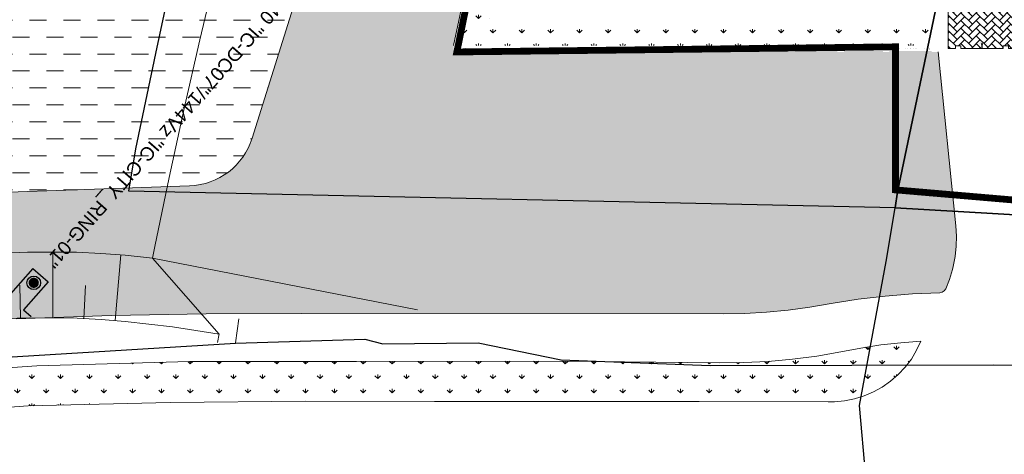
# Model space of a CAD drawing. Header units: millimetres. Extents: x 747415 to 1601423, y -236173 to 551995.
# Tile 4 of 256: x 880520 to 952980, y -25747 to 6281. Entities that reach past the tile are written whole.
import ezdxf
from ezdxf.enums import TextEntityAlignment as Align

# ---------------------------------------------------------------- set-up
doc = ezdxf.new("R2010")
doc.units = ezdxf.units.MM
doc.header["$LTSCALE"] = 100
doc.header["$MEASUREMENT"] = 0
doc.linetypes.add('BORDER', pattern=[44.45, 12.7, -6.35, 12.7, -6.35, 0, -6.35])
doc.linetypes.add('BORDERX2', pattern=[88.9, 25.4, -12.7, 25.4, -12.7, 0, -12.7])
for name, color, linetype, lineweight in [('00--F-IL-PERCEELDEF', 30, 'BORDER', 0), ('T--A9032_HEKWERKEN', 8, 'CONTINUOUS', 0), ('T--A9041_VERHARDING_Wegen', 21, 'CONTINUOUS', 0), ('T--A9042_BEPLANTING', 90, 'CONTINUOUS', 0), ('T--L9000_TERREIN_Wegen_extern', 7, 'CONTINUOUS', 0), ('T--L9032_HEKWERKEN', 7, 'CONTINUOUS', 0), ('T--L9041_VERHARDING_Trottoir', 8, 'CONTINUOUS', 0), ('T--L9042_BEPLANTING', 90, 'CONTINUOUS', 0), ('T--L9043_WATERPARTIJ_Vijver', 130, 'CONTINUOUS', 0)]:
    doc.layers.add(name, color=color, linetype=linetype, lineweight=lineweight)
doc.layers.add('T--L9000_PERCELEN', color=4, linetype='BORDERX2')
doc.layers.add('T--L9064_Glasvezel', color=54, linetype='CONTINUOUS')
doc.styles.add('vddonk Arial', font='arial.ttf')

# ---------------------------------------------------------------- blocks, each defined once
blk = doc.blocks.new('FMEBLOCK6')
at = {"layer": 'T--L9000_PERCELEN', "flags": 128}
blk.add_lwpolyline([(-222.195065, 94.921288), (-251.620115, 100.616588), (-297.543065, 109.524512), (-337.647015, 117.167537), (-330.464115, 154.579588), (-318.094025, 152.154437), (-273.823165, 143.747337), (-224.196065, 134.337287), (-208.583205, 131.452587), (-197.439015, 136.971413), (-186.556105, 142.270537), (-136.598035, 132.414587), (-119.415195, 113.922413), (-36.125985, 98.003588), (6.067975, 90.023538), (53.291805, 80.914438), (90.404835, 73.913287), (122.112865, 67.765588), (143.704805, 62.535362), (157.446845, 57.366563), (171.935005, 49.926337), (182.331925, 44.522562), (208.965925, 23.814537), (210.678965, 5.367537), (247.852945, -33.029587), (282.048885, -68.514712), (337.647015, -125.749487), (325.535905, -138.670512), (317.706935, -146.918688), (308.433795, -152.464488), (305.025885, -154.579588), (288.721875, -133.669412), (269.087925, -109.047413), (260.568955, -98.204437), (159.362975, 17.296337), (157.498825, 19.424438), (149.484015, 23.044288), (139.909805, 26.793487), (135.052895, 26.028438), (133.477855, 26.594587), (99.043865, 33.291537), (-0.134205, 52.487337), (-43.354195, 60.693588), (-58.920135, 63.604288), (-60.972195, 63.930587), (-126.040115, 76.402462), (-180.772065, 86.816438), (-219.337085, 94.368462)], close=True, dxfattribs=at)
blk = doc.blocks.new('FMEBLOCK10')
at = {"layer": 'T--L9000_PERCELEN', "flags": 128}
blk.add_lwpolyline([(-144.82893, 14.817888), (-145.02397, 15.050913), (-145.20705, 15.294013), (-145.37702, 15.545888), (-145.53411, 15.805888), (-145.67694, 16.074013), (-145.80712, 16.348963), (-145.92304, 16.630088), (-146.02401, 16.917063), (-146.11095, 17.207938), (-146.18294, 17.503038), (-146.23906, 17.802038), (-146.28092, 18.102988), (-146.30714, 18.405888), (-146.31795, 18.710088), (-146.31404, 19.012988), (-146.29403, 19.316863), (-146.25907, 19.619113), (-146.20801, 19.918113), (-146.142, 20.214838), (-146.06196, 20.507988), (-145.96605, 20.796913), (-145.85703, 21.079988), (-145.73306, 21.357863), (-145.59506, 21.628913), (-145.44303, 21.891838), (-145.27904, 22.147938), (-145.10102, 22.394938), (-144.91196, 22.631863), (-144.71002, 22.860013), (-144.49704, 23.077113), (-144.27394, 23.283813), (-138.30613, 28.697013), (-116.62012, 47.487863), (-60.22895, 97.082863), (-54.67905, 96.186838), (-37.62294, 111.871013), (-29.08511, 118.037888), (-23.65504, 118.892963), (-18.79813, 119.658013), (-9.22392, 115.908813), (-1.20911, 112.288963), (0.65504, 110.160863), (101.86102, -5.339912), (110.37999, -16.182887), (130.01394, -40.804887), (146.31795, -61.715062), (145.31699, -62.344912), (128.53504, -71.838162), (109.77095, -81.221887), (96.853, -87.145012), (86.75508, -91.497087), (65.77494, -99.458937), (35.85286, -109.074062), (-3.25703, -117.914062), (-11.3781, -119.658012), (-17.09406, -117.515937), (-48.71308, -83.590162), (-53.87704, -83.911912), (-58.06511, -84.172887)], close=True, dxfattribs=at)
blk = doc.blocks.new('FMEBLOCK18')
at = {"layer": 'T--L9000_PERCELEN', "flags": 128}
blk.add_lwpolyline([(-100.08243, -15.21845), (-93.90854, -13.84045), (-85.78747, -12.0965), (-46.67758, -3.2565), (-16.7555, 6.358625), (4.22464, 14.320475), (14.32256, 18.67255), (27.24051, 24.595675), (46.0046, 33.9794), (62.78655, 43.47265), (63.78751, 44.1025), (100.08243, 0.943475), (97.4165, -0.71435), (90.7465, -4.485325), (80.48252, -10.258625), (68.79346, -16.567525), (51.09956, -25.844325), (33.78355, -33.17535), (7.36851, -44.1025), (3.81846, -39.8905), (-2.38257, -35.729525), (-46.57247, -27.563575), (-72.77453, -22.870575), (-93.75536, -18.9345), (-99.32458, -16.181425)], close=True, dxfattribs=at)
blk = doc.blocks.new('Vijver')
at = {"layer": 'T--L9043_WATERPARTIJ_Vijver'}
blk.add_line((-3779, -46959), (-8830, -41510), dxfattribs=at)
at = {"layer": 'T--L9043_WATERPARTIJ_Vijver', "flags": 128}
for points in [[(-8830, -41510), (-8684, -40640), (-7774, -35525), (-6813, -30419), (-5802, -25323), (-4741, -20236), (-3631, -15160), (-2470, -10095), (-1260, -5042), (0, 0), (660, 2535)], [(-35649, -43047), (-34633, -42898), (-31855, -42537), (-29094, -42221), (-25378, -41857), (-21696, -41561), (-18050, -41323), (-14437, -41232), (-12645, -41268), (-10860, -41350), (-8830, -41510)], [(-16177, -41253), (-16059, -46091)], [(-11179, -41331), (-11448, -46179)], [(-8830, -41510), (10772, -44773)], [(-18546, -43764), (-18417, -46175)], [(-13720, -43664), (-13764, -46088)], [(-38010, -48237), (-37062, -48086), (-36777, -48041), (-33984, -47633), (-31283, -47286), (-28594, -46983), (-24969, -46638), (-21369, -46362), (-17795, -46147), (-14246, -46080), (-12483, -46128), (-10724, -46224), (-7234, -46532), (-3779, -46959)]]:
    blk.add_lwpolyline(points, dxfattribs=at)
blk = doc.blocks.new('9032_hekwerk_L3110')
at = {"layer": 'T--A9032_HEKWERKEN', "linetype": 'Continuous'}
h = blk.add_hatch(color=256, dxfattribs=at)
h.dxf.hatch_style = 1
h.paths.add_polyline_path([(0, 2973), (-18, 2955), (0, 2937), (18, 2955)])
h = blk.add_hatch(color=256, dxfattribs=at)
h.dxf.hatch_style = 1
h.paths.add_polyline_path([(0, 2773), (-18, 2755), (0, 2737), (18, 2755)])
h = blk.add_hatch(color=256, dxfattribs=at)
h.dxf.hatch_style = 1
h.paths.add_polyline_path([(0, 2573), (-18, 2555), (0, 2537), (18, 2555)])
h = blk.add_hatch(color=256, dxfattribs=at)
h.dxf.hatch_style = 1
h.paths.add_polyline_path([(0, 2373), (-18, 2355), (0, 2337), (18, 2355)])
h = blk.add_hatch(color=256, dxfattribs=at)
h.dxf.hatch_style = 1
h.paths.add_polyline_path([(0, 2173), (-18, 2155), (0, 2137), (18, 2155)])
h = blk.add_hatch(color=256, dxfattribs=at)
h.dxf.hatch_style = 1
h.paths.add_polyline_path([(0, 1973), (-18, 1955), (0, 1937), (18, 1955)])
h = blk.add_hatch(color=256, dxfattribs=at)
h.dxf.hatch_style = 1
h.paths.add_polyline_path([(0, 1773), (-18, 1755), (0, 1737), (18, 1755)])
h = blk.add_hatch(color=256, dxfattribs=at)
h.dxf.hatch_style = 1
h.paths.add_polyline_path([(0, 1573), (-18, 1555), (0, 1537), (18, 1555)])
h = blk.add_hatch(color=256, dxfattribs=at)
h.dxf.hatch_style = 1
h.paths.add_polyline_path([(0, 1373), (-18, 1355), (0, 1337), (18, 1355)])
h = blk.add_hatch(color=256, dxfattribs=at)
h.dxf.hatch_style = 1
h.paths.add_polyline_path([(0, 1173), (-18, 1155), (0, 1137), (18, 1155)])
h = blk.add_hatch(color=256, dxfattribs=at)
h.dxf.hatch_style = 1
h.paths.add_polyline_path([(0, 973), (-18, 955), (0, 937), (18, 955)])
h = blk.add_hatch(color=256, dxfattribs=at)
h.dxf.hatch_style = 1
h.paths.add_polyline_path([(0, 773), (-18, 755), (0, 737), (18, 755)])
h = blk.add_hatch(color=256, dxfattribs=at)
h.dxf.hatch_style = 1
h.paths.add_polyline_path([(0, 573), (-18, 555), (0, 537), (18, 555)])
h = blk.add_hatch(color=256, dxfattribs=at)
h.dxf.hatch_style = 1
h.paths.add_polyline_path([(0, 373), (-18, 355), (0, 337), (18, 355)])
h = blk.add_hatch(color=256, dxfattribs=at)
h.dxf.hatch_style = 1
h.paths.add_polyline_path([(0, 173), (-18, 155), (0, 137), (18, 155)])
at = {"layer": 'T--L9032_HEKWERKEN', "const_width": 1}
for points in [[(-20, 2990), (-60, 2955), (-20, 2920)], [(-20, 2990), (-20, 3110), (20, 3110), (20, 2990)], [(-20, 2790), (-20, 2920)], [(20, 2920), (60, 2955), (20, 2990)], [(20, 2920), (20, 2790)], [(-20, 2790), (-60, 2755), (-20, 2720)], [(-20, 2590), (-60, 2555), (-20, 2520)], [(-20, 2390), (-60, 2355), (-20, 2320)], [(-20, 2190), (-60, 2155), (-20, 2120)], [(-20, 2590), (-20, 2720)], [(-20, 2390), (-20, 2520)], [(-20, 2190), (-20, 2320)], [(20, 2720), (60, 2755), (20, 2790)], [(20, 2720), (20, 2590)], [(20, 2520), (60, 2555), (20, 2590)], [(20, 2520), (20, 2390)], [(20, 2320), (60, 2355), (20, 2390)], [(20, 2320), (20, 2190)], [(20, 2120), (60, 2155), (20, 2190)], [(-20, 1990), (-60, 1955), (-20, 1920)], [(-20, 1790), (-60, 1755), (-20, 1720)], [(-20, 1590), (-60, 1555), (-20, 1520)], [(-20, 1990), (-20, 2120)], [(-20, 1790), (-20, 1920)], [(-20, 1590), (-20, 1720)], [(-20, 1390), (-20, 1520)], [(20, 2120), (20, 1990)], [(20, 1920), (60, 1955), (20, 1990)], [(20, 1920), (20, 1790)], [(20, 1720), (60, 1755), (20, 1790)], [(20, 1720), (20, 1590)], [(20, 1520), (60, 1555), (20, 1590)], [(20, 1520), (20, 1390)], [(-20, 1390), (-60, 1355), (-20, 1320)], [(-20, 1190), (-60, 1155), (-20, 1120)], [(-20, 990), (-60, 955), (-20, 920)], [(-20, 790), (-60, 755), (-20, 720)], [(-20, 1190), (-20, 1320)], [(-20, 990), (-20, 1120)], [(-20, 790), (-20, 920)], [(20, 1320), (60, 1355), (20, 1390)], [(20, 1320), (20, 1190)], [(20, 1120), (60, 1155), (20, 1190)], [(20, 1120), (20, 990)], [(20, 920), (60, 955), (20, 990)], [(20, 920), (20, 790)], [(20, 720), (60, 755), (20, 790)], [(-20, 590), (-60, 555), (-20, 520)], [(-20, 390), (-60, 355), (-20, 320)], [(-20, 190), (-60, 155), (-20, 120)], [(-20, 590), (-20, 720)], [(-20, 390), (-20, 520)], [(-20, 190), (-20, 320)], [(20, 120), (20, 0), (-20, 0), (-20, 120)], [(20, 720), (20, 590)], [(20, 520), (60, 555), (20, 590)], [(20, 520), (20, 390)], [(20, 320), (60, 355), (20, 390)], [(20, 320), (20, 190)], [(20, 120), (60, 155), (20, 190)]]:
    blk.add_lwpolyline(points, dxfattribs=at)
for points in [[(0, 2937), (-18, 2955), (0, 2973), (18, 2955)], [(0, 2737), (-18, 2755), (0, 2773), (18, 2755)], [(0, 2537), (-18, 2555), (0, 2573), (18, 2555)], [(0, 2337), (-18, 2355), (0, 2373), (18, 2355)], [(0, 2137), (-18, 2155), (0, 2173), (18, 2155)], [(0, 1937), (-18, 1955), (0, 1973), (18, 1955)], [(0, 1737), (-18, 1755), (0, 1773), (18, 1755)], [(0, 1537), (-18, 1555), (0, 1573), (18, 1555)], [(0, 1337), (-18, 1355), (0, 1373), (18, 1355)], [(0, 1137), (-18, 1155), (0, 1173), (18, 1155)], [(0, 937), (-18, 955), (0, 973), (18, 955)], [(0, 737), (-18, 755), (0, 773), (18, 755)], [(0, 537), (-18, 555), (0, 573), (18, 555)], [(0, 337), (-18, 355), (0, 373), (18, 355)], [(0, 137), (-18, 155), (0, 173), (18, 155)]]:
    blk.add_lwpolyline(points, close=True, dxfattribs=at)
blk = doc.blocks.new('*U488')
at = {"layer": 'T--L9032_HEKWERKEN', "rotation": 270}
blk.add_blockref('9032_hekwerk_L3110', (-1555, 0, 0), dxfattribs=at)
blk = doc.blocks.new('*U489')
at = {"layer": 'T--L9032_HEKWERKEN', "color": 0, "linetype": 'ByBlock', "lineweight": -2, "transparency": 16777216}
for p in [(0, 0), (3590, 0)]:
    blk.add_blockref('*U488', p, dxfattribs=at)
blk = doc.blocks.new('*U490')
at = {"layer": 'T--L9032_HEKWERKEN', "rotation": 270}
blk.add_blockref('9032_hekwerk_L3110', (-1555, 0, 0), dxfattribs=at)
blk = doc.blocks.new('*U491')
at = {"layer": 'T--L9032_HEKWERKEN', "color": 0, "linetype": 'ByBlock', "lineweight": -2, "transparency": 16777216}
for p in [(0, 0), (3590, 0)]:
    blk.add_blockref('*U490', p, dxfattribs=at)
blk = doc.blocks.new('*U492')
at = {"layer": 'T--L9032_HEKWERKEN', "rotation": 270}
blk.add_blockref('9032_hekwerk_L3110', (-1555, 0, 0), dxfattribs=at)
blk = doc.blocks.new('*U493')
at = {"layer": 'T--L9032_HEKWERKEN', "color": 0, "linetype": 'ByBlock', "lineweight": -2, "transparency": 16777216}
for p in [(0, 0), (3590, 0)]:
    blk.add_blockref('*U492', p, dxfattribs=at)

msp = doc.modelspace()

# ---------------------------------------------------------------- hatches: boundary and pattern name
at = {"layer": 'T--A9032_HEKWERKEN', "linetype": 'Continuous'}
h = msp.add_hatch(color=256, dxfattribs=at)
h.dxf.hatch_style = 1
h.paths.add_polyline_path([(920266.05, 4123.33), (920283.728, 4141.008), (920266.05, 4158.686), (920248.373, 4141.008)])
h = msp.add_hatch(color=256, dxfattribs=at)
h.dxf.hatch_style = 1
h.paths.add_polyline_path([(920466.05, 4123.33), (920483.728, 4141.008), (920466.05, 4158.686), (920448.373, 4141.008)])
h = msp.add_hatch(color=256, dxfattribs=at)
h.dxf.hatch_style = 1
h.paths.add_polyline_path([(920666.05, 4123.33), (920683.728, 4141.008), (920666.05, 4158.686), (920648.373, 4141.008)])
h = msp.add_hatch(color=256, dxfattribs=at)
h.dxf.hatch_style = 1
h.paths.add_polyline_path([(920866.05, 4123.33), (920883.728, 4141.008), (920866.05, 4158.686), (920848.373, 4141.008)])
h = msp.add_hatch(color=256, dxfattribs=at)
h.dxf.hatch_style = 1
h.paths.add_polyline_path([(921066.05, 4123.33), (921083.728, 4141.008), (921066.05, 4158.686), (921048.373, 4141.008)])
h = msp.add_hatch(color=256, dxfattribs=at)
h.dxf.hatch_style = 1
h.paths.add_polyline_path([(921266.05, 4123.33), (921283.728, 4141.008), (921266.05, 4158.686), (921248.373, 4141.008)])
h = msp.add_hatch(color=256, dxfattribs=at)
h.dxf.hatch_style = 1
h.paths.add_polyline_path([(921466.05, 4123.33), (921483.728, 4141.008), (921466.05, 4158.686), (921448.373, 4141.008)])
h = msp.add_hatch(color=256, dxfattribs=at)
h.dxf.hatch_style = 1
h.paths.add_polyline_path([(921666.05, 4123.33), (921683.728, 4141.008), (921666.05, 4158.686), (921648.373, 4141.008)])
h = msp.add_hatch(color=256, dxfattribs=at)
h.dxf.hatch_style = 1
h.paths.add_polyline_path([(921866.05, 4123.33), (921883.728, 4141.008), (921866.05, 4158.686), (921848.373, 4141.008)])
h = msp.add_hatch(color=256, dxfattribs=at)
h.dxf.hatch_style = 1
h.paths.add_polyline_path([(922066.05, 4123.33), (922083.728, 4141.008), (922066.05, 4158.686), (922048.373, 4141.008)])
h = msp.add_hatch(color=256, dxfattribs=at)
h.dxf.hatch_style = 1
h.paths.add_polyline_path([(922266.05, 4123.33), (922283.728, 4141.008), (922266.05, 4158.686), (922248.373, 4141.008)])
h = msp.add_hatch(color=256, dxfattribs=at)
h.dxf.hatch_style = 1
h.paths.add_polyline_path([(922466.05, 4123.33), (922483.728, 4141.008), (922466.05, 4158.686), (922448.373, 4141.008)])
h = msp.add_hatch(color=256, dxfattribs=at)
h.dxf.hatch_style = 1
h.paths.add_polyline_path([(922666.05, 4123.33), (922683.728, 4141.008), (922666.05, 4158.686), (922648.373, 4141.008)])
h = msp.add_hatch(color=256, dxfattribs=at)
h.dxf.hatch_style = 1
h.paths.add_polyline_path([(922866.05, 4123.33), (922883.728, 4141.008), (922866.05, 4158.686), (922848.373, 4141.008)])
h = msp.add_hatch(color=256, dxfattribs=at)
h.dxf.hatch_style = 1
h.paths.add_polyline_path([(930796.05, 4123.33), (930813.728, 4141.008), (930796.05, 4158.686), (930778.373, 4141.008)])
h = msp.add_hatch(color=256, dxfattribs=at)
h.dxf.hatch_style = 1
h.paths.add_polyline_path([(930996.05, 4123.33), (931013.728, 4141.008), (930996.05, 4158.686), (930978.373, 4141.008)])
h = msp.add_hatch(color=256, dxfattribs=at)
h.dxf.hatch_style = 1
h.paths.add_polyline_path([(931196.05, 4123.33), (931213.728, 4141.008), (931196.05, 4158.686), (931178.373, 4141.008)])
h = msp.add_hatch(color=256, dxfattribs=at)
h.dxf.hatch_style = 1
h.paths.add_polyline_path([(931396.05, 4123.33), (931413.728, 4141.008), (931396.05, 4158.686), (931378.373, 4141.008)])
h = msp.add_hatch(color=256, dxfattribs=at)
h.dxf.hatch_style = 1
h.paths.add_polyline_path([(931596.05, 4123.33), (931613.728, 4141.008), (931596.05, 4158.686), (931578.373, 4141.008)])
h = msp.add_hatch(color=256, dxfattribs=at)
h.dxf.hatch_style = 1
h.paths.add_polyline_path([(931796.05, 4123.33), (931813.728, 4141.008), (931796.05, 4158.686), (931778.373, 4141.008)])
h = msp.add_hatch(color=256, dxfattribs=at)
h.dxf.hatch_style = 1
h.paths.add_polyline_path([(931996.05, 4123.33), (932013.728, 4141.008), (931996.05, 4158.686), (931978.373, 4141.008)])
h = msp.add_hatch(color=256, dxfattribs=at)
h.dxf.hatch_style = 1
h.paths.add_polyline_path([(932196.05, 4123.33), (932213.728, 4141.008), (932196.05, 4158.686), (932178.373, 4141.008)])
h = msp.add_hatch(color=256, dxfattribs=at)
h.dxf.hatch_style = 1
h.paths.add_polyline_path([(932396.05, 4123.33), (932413.728, 4141.008), (932396.05, 4158.686), (932378.373, 4141.008)])
h = msp.add_hatch(color=256, dxfattribs=at)
h.dxf.hatch_style = 1
h.paths.add_polyline_path([(932596.05, 4123.33), (932613.728, 4141.008), (932596.05, 4158.686), (932578.373, 4141.008)])
h = msp.add_hatch(color=256, dxfattribs=at)
h.dxf.hatch_style = 1
h.paths.add_polyline_path([(932796.05, 4123.33), (932813.728, 4141.008), (932796.05, 4158.686), (932778.373, 4141.008)])
h = msp.add_hatch(color=256, dxfattribs=at)
h.dxf.hatch_style = 1
h.paths.add_polyline_path([(932996.05, 4123.33), (933013.728, 4141.008), (932996.05, 4158.686), (932978.373, 4141.008)])
h = msp.add_hatch(color=256, dxfattribs=at)
h.dxf.hatch_style = 1
h.paths.add_polyline_path([(933196.05, 4123.33), (933213.728, 4141.008), (933196.05, 4158.686), (933178.373, 4141.008)])
h = msp.add_hatch(color=256, dxfattribs=at)
h.dxf.hatch_style = 1
h.paths.add_polyline_path([(933396.05, 4123.33), (933413.728, 4141.008), (933396.05, 4158.686), (933378.373, 4141.008)])
h = msp.add_hatch(color=256, dxfattribs=at)
h.dxf.hatch_style = 1
h.paths.add_polyline_path([(941326.05, 4123.33), (941343.728, 4141.008), (941326.05, 4158.686), (941308.373, 4141.008)])
h = msp.add_hatch(color=256, dxfattribs=at)
h.dxf.hatch_style = 1
h.paths.add_polyline_path([(941526.05, 4123.33), (941543.728, 4141.008), (941526.05, 4158.686), (941508.373, 4141.008)])
h = msp.add_hatch(color=256, dxfattribs=at)
h.dxf.hatch_style = 1
h.paths.add_polyline_path([(941726.05, 4123.33), (941743.728, 4141.008), (941726.05, 4158.686), (941708.373, 4141.008)])
h = msp.add_hatch(color=256, dxfattribs=at)
h.dxf.hatch_style = 1
h.paths.add_polyline_path([(941926.05, 4123.33), (941943.728, 4141.008), (941926.05, 4158.686), (941908.373, 4141.008)])
h = msp.add_hatch(color=256, dxfattribs=at)
h.dxf.hatch_style = 1
h.paths.add_polyline_path([(942126.05, 4123.33), (942143.728, 4141.008), (942126.05, 4158.686), (942108.373, 4141.008)])
h = msp.add_hatch(color=256, dxfattribs=at)
h.dxf.hatch_style = 1
h.paths.add_polyline_path([(942326.05, 4123.33), (942343.728, 4141.008), (942326.05, 4158.686), (942308.373, 4141.008)])
h = msp.add_hatch(color=256, dxfattribs=at)
h.dxf.hatch_style = 1
h.paths.add_polyline_path([(942526.05, 4123.33), (942543.728, 4141.008), (942526.05, 4158.686), (942508.373, 4141.008)])
h = msp.add_hatch(color=256, dxfattribs=at)
h.dxf.hatch_style = 1
h.paths.add_polyline_path([(942726.05, 4123.33), (942743.728, 4141.008), (942726.05, 4158.686), (942708.373, 4141.008)])
h = msp.add_hatch(color=256, dxfattribs=at)
h.dxf.hatch_style = 1
h.paths.add_polyline_path([(942926.05, 4123.33), (942943.728, 4141.008), (942926.05, 4158.686), (942908.373, 4141.008)])
h = msp.add_hatch(color=256, dxfattribs=at)
h.dxf.hatch_style = 1
h.paths.add_polyline_path([(943126.05, 4123.33), (943143.728, 4141.008), (943126.05, 4158.686), (943108.373, 4141.008)])
h = msp.add_hatch(color=256, dxfattribs=at)
h.dxf.hatch_style = 1
h.paths.add_polyline_path([(943326.05, 4123.33), (943343.728, 4141.008), (943326.05, 4158.686), (943308.373, 4141.008)])
h = msp.add_hatch(color=256, dxfattribs=at)
h.dxf.hatch_style = 1
h.paths.add_polyline_path([(943526.05, 4123.33), (943543.728, 4141.008), (943526.05, 4158.686), (943508.373, 4141.008)])
h = msp.add_hatch(color=256, dxfattribs=at)
h.dxf.hatch_style = 1
h.paths.add_polyline_path([(943726.05, 4123.33), (943743.728, 4141.008), (943726.05, 4158.686), (943708.373, 4141.008)])
h = msp.add_hatch(color=256, dxfattribs=at)
h.dxf.hatch_style = 1
h.paths.add_polyline_path([(943926.05, 4123.33), (943943.728, 4141.008), (943926.05, 4158.686), (943908.373, 4141.008)])
at = {"layer": 'T--A9041_VERHARDING_Wegen', "linetype": 'Continuous'}
h = msp.add_hatch(dxfattribs=at)
h.set_pattern_fill('AR-HBONE', color=256, scale=100, style=0)
h.paths.add_polyline_path([(953841.05, 47272.979), (948841.05, 47272.979), (948841.05, 4381.008), (948841.05, 4161.008), (949391.05, 4161.008), (949391.05, 4341.008), (949791.05, 4341.008), (949791.05, 4166.008), (952891.05, 4166.008), (952891.05, 4341.008), (953291.05, 4341.008), (953291.05, 4161.008), (953841.05, 4161.008), (953841.05, 4381.008), (953841.05, 6381.008)])
at = {"layer": 'T--A9042_BEPLANTING'}
h = msp.add_hatch(dxfattribs=at)
h.set_pattern_fill('GRASS', color=256, scale=1500, style=0)
h.paths.add_polyline_path([(920705.945, 43102.477), (921988.832, 42815.436), (915039.65, 6181.008), (947911.05, 6181.008), (947911.05, 4381.008), (912691.05, 4381.008)])
at = {"layer": 'T--L9042_BEPLANTING', "linetype": 'Continuous'}
h = msp.add_hatch(dxfattribs=at)
h.set_pattern_fill('GRASS', color=256, scale=1500)
h.paths.add_polyline_path([(920694.889, 43104.951), (919423.058, 43389.519), (919663.241, 44462.977), (920834.286, 44200.96), (920854.106, 44289.542), (911553.104, 53727.654), (907101.671, 58246.391), (906991.232, 58348.85, -1.023152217), (906776.086, 58557.812), (898746.213, 66722.213), (897908, 66189.5), (894729.901, 63976.966), (893482.951, 63356.733), (892236, 62736.5), (889636.259, 61298.747), (888428.879, 60798.373), (885691, 59567.5), (882511.819, 58193.213), (881169.461, 57090.189), (878449.993, 54926.973), (875696.457, 52807.135), (872909.545, 50731.213), (871727.289, 49870.83), (870089.955, 48699.731), (867238.399, 46713.204), (864355.591, 44772.135), (861442.256, 42877.016), (858499.128, 41028.326), (855526.946, 39226.534), (852526.456, 37472.096), (849498.415, 35765.457), (846443.582, 34107.05), (843362.726, 32497.295), (840256.623, 30936.601), (839530.122, 30585.893), (840912.01, 27502.757), (840976.783, 27531.267), (844195.577, 20218.302), (844027.811, 20144.459), (846245.82, 13423.487), (846596.639, 13577.9), (846659.606, 13387.099), (845157.962, 12726.152), (846474.404, 9735.191), (846670.754, 9289.082), (850502.865, 582.514), (854447.832, -7566.502), (857401.96, -14113.687), (857801.96, -15037.267), (858684.862, -16305.094), (859061.462, -16649.146), (859470.142, -16941.517), (859917.5, -17174.693), (860389.423, -17349.59), (860879.312, -17473.72), (861378.739, -17526.373), (861888.62, -17521.661), (862379.813, -17447.301), (866958.533, -16810.337), (873676.476, -16162.232), (880268.847, -15763.188), (887268.263, -15521.99), (894239.26, -15388.923), (901232.603, -15381.953), (932291.459, -15402.049), (933890.747, -15369.225), (935486.375, -15279.952), (937084.943, -15126.714), (938664.823, -14903.829), (940241.044, -14624.494), (942226.528, -14318.627), (944224.099, -14089.92), (946226.246, -13931.776), (948232.967, -13844.195), (948414.6, -13804.076), (948563.433, -13695.224), (948667.184, -13546.78), (948955.369, -12854.935), (949171.162, -12139.44), (949227.086, -11909.065), (949370.486, -11169.919), (949449.008, -10413.722), (949456.967, -9662.099), (949408.476, -8914.136), (948111.05, 3901.008), (947631.05, 3901.008), (947631.05, 3966.008), (944521.05, 3966.008), (944521.05, 3901.008), (944041.05, 3901.008), (944041.05, 3966.008), (941171.05, 3966.008), (941171.05, 3901.008), (940691.05, 3901.008), (940691.05, 3966.008), (937581.05, 3966.008), (937581.05, 3901.008), (937101.05, 3901.008), (937101.05, 3966.008), (933991.05, 3966.008), (933991.05, 3901.008), (933511.05, 3901.008), (933511.05, 3966.008), (930641.05, 3966.008), (930641.05, 3901.008), (930161.05, 3901.008), (930161.05, 3966.008), (927051.05, 3966.008), (927051.05, 3901.008), (926571.05, 3901.008), (926571.05, 3966.008), (923461.05, 3966.008), (923461.05, 3901.008), (922981.05, 3901.008), (922981.05, 3966.008), (920111.05, 3966.008), (920111.05, 3901.008), (919631.05, 3901.008), (919631.05, 3966.008), (916521.05, 3966.008), (916521.05, 3901.008), (916041.05, 3901.008), (916041.05, 3966.008), (912931.05, 3966.008), (912931.05, 3901.008), (912451.05, 3901.008), (912451.05, 4381.008)])
h.paths.add_polyline_path([(901357.835, 41519.972, -0.326593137), (907260.057, 41488.688), (907750.923, 41125.77, -0.319698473), (909549.802, 35610.67), (897623.84, -2461.312, -0.318303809), (893025.303, -5963.699), (870593.58, -6739.611, -0.312584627), (865802.917, -3659.83), (861101.696, 7663.472, -0.347638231), (862789.795, 13632.461)], flags=16)
h = msp.add_hatch(dxfattribs=at)
h.set_pattern_fill('GRASS', color=256, scale=1500)
h.paths.add_polyline_path([(945179.66, -19866.762), (945689.597, -19316.431), (946140.339, -18727.422), (946523.458, -18079.024), (946848.297, -17406.061), (945360.799, -17523.754), (943883.56, -17690.383), (942409.981, -17913.462), (940947.575, -18199.591), (939174.694, -18505.847), (937383.126, -18742.456), (935593.582, -18900.988), (933791.95, -18982.359), (931993.257, -18999.767), (920336.964, -18890.969), (905301.377, -18902.05), (893022.11, -18911.585), (881790.245, -19228.769), (869620.493, -20053.17), (862927.447, -20976.011), (862206.211, -21327.464), (861593.049, -22252.954), (861606.854, -23449.579), (861809.862, -24067.064), (862736.713, -23936.116), (871144.886, -22909.168), (881152.679, -22182.413), (891594.244, -21916.464), (901580.16, -21835.945), (911048.487, -21859.84), (921060.604, -21855.568), (930519.588, -21844.639), (940009.542, -21874.219), (940477.085, -21872.252), (941216.619, -21803.049), (941951.579, -21663.285), (942666.937, -21439.76), (943349.495, -21147.502), (943999.253, -20786.512), (944616.212, -20356.789)])
at = {"layer": 'T--L9043_WATERPARTIJ_Vijver', "linetype": 'Continuous'}
h = msp.add_hatch(dxfattribs=at)
h.set_pattern_fill('DASH', color=256, scale=10000)
h.paths.add_polyline_path([(909549.802, 35610.67, 0.319698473), (907750.923, 41125.77), (907260.057, 41488.688, 0.326593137), (901357.835, 41519.972), (862789.795, 13632.461, 0.347638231), (861101.696, 7663.472), (865802.917, -3659.83, 0.312584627), (870593.58, -6739.611), (893025.303, -5963.699, 0.318303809), (897623.84, -2461.312)])

# ---------------------------------------------------------------- linework, layer by layer
at = {"layer": '00--F-IL-PERCEELDEF', "lineweight": 0, "const_width": 500}
msp.add_lwpolyline([(975840.313, -8913.829), (944973.242, -6261.233), (944973.242, 4277.981), (912691.05, 3901.008), (920930.558, 44211.964), (899217.073, 67021.461), (909059.969, 76013.142), (919971.76, 87403.871), (930030.5, 101607), (938318.49, 116159.39), (943797.54, 124762.29), (945014.962, 127450.587), (946636.214, 129928.214), (948950.097, 133752.809), (954011.458, 141845.458)], dxfattribs=at)
at = {"layer": 'T--A9041_VERHARDING_Wegen', "linetype": 'Continuous'}
msp.add_lwpolyline([(953841.05, 47272.979), (948841.05, 47272.979), (948841.05, 4381.008), (948841.05, 4161.008), (949391.05, 4161.008), (949391.05, 4341.008), (949791.05, 4341.008), (949791.05, 4166.008), (952891.05, 4166.008), (952891.05, 4341.008), (953291.05, 4341.008), (953291.05, 4161.008), (953841.05, 4161.008), (953841.05, 4381.008), (953841.05, 6381.008)], close=True, dxfattribs=at)
at = {"layer": 'T--L9000_TERREIN_Wegen_extern', "linetype": 'Continuous'}
msp.add_lwpolyline([(898335.289, 67145.318), (920930.558, 44211.964), (912451.05, 4381.008)], dxfattribs=at)
at = {"layer": 'T--L9000_TERREIN_Wegen_extern'}
for points in [[(949227.086, -11909.065), (949370.486, -11169.919), (949449.008, -10413.722), (949456.967, -9662.099), (949408.476, -8914.136), (948111.05, 3901.008)], [(949171.162, -12139.44), (948955.369, -12854.935), (948667.184, -13546.78), (948563.433, -13695.224), (948414.6, -13804.076), (948232.967, -13844.195), (946226.246, -13931.776), (944224.099, -14089.92), (942226.528, -14318.627), (940241.044, -14624.494), (938664.823, -14903.829), (937084.943, -15126.714), (935486.375, -15279.952), (933890.747, -15369.225), (932291.459, -15402.049), (901232.603, -15381.953), (894239.26, -15388.923), (887268.263, -15521.99), (880268.847, -15763.188)], [(949227.086, -11909.065), (949171.162, -12139.44)], [(869620.493, -20053.17), (881790.245, -19228.769), (893022.11, -18911.585), (905301.377, -18902.05), (920336.964, -18890.969), (931993.257, -18999.767), (933791.95, -18982.359), (935593.582, -18900.988), (937383.126, -18742.456), (939174.694, -18505.847), (940947.575, -18199.591), (942409.981, -17913.462), (943883.56, -17690.383), (945360.799, -17523.754), (946848.297, -17406.061), (946523.458, -18079.024), (946140.339, -18727.422), (945689.597, -19316.431), (945179.66, -19866.762), (944616.212, -20356.789), (943999.253, -20786.512), (943349.495, -21147.502), (942666.937, -21439.76), (941951.579, -21663.285), (941216.619, -21803.049), (940477.085, -21872.252), (940009.542, -21874.219), (930519.588, -21844.639), (921060.604, -21855.568), (911048.487, -21859.84), (901580.16, -21835.945), (891594.244, -21916.464), (881152.679, -22182.413), (871144.886, -22909.168)]]:
    msp.add_lwpolyline(points, dxfattribs=at)
at = {"layer": 'T--L9032_HEKWERKEN', "const_width": 1}
for points in [[(912691.05, 4381.008), (920930.558, 44211.964)], [(949791.05, 4166.008), (951288.235, 4567.178)], [(952891.05, 4166.008), (951393.865, 4567.178)], [(916041.05, 4316.008), (912931.05, 4316.008)], [(916041.05, 3966.008), (912931.05, 3966.008)], [(919631.05, 4316.008), (916521.05, 4316.008)], [(919631.05, 3966.008), (916521.05, 3966.008)], [(922981.05, 4316.008), (920111.05, 4316.008)], [(920231.05, 4121.008), (920111.05, 4121.008), (920111.05, 4161.008), (920231.05, 4161.008)], [(922981.05, 3966.008), (920111.05, 3966.008)], [(920301.05, 4161.008), (920266.05, 4201.008), (920231.05, 4161.008)], [(920231.05, 4121.008), (920266.05, 4081.008), (920301.05, 4121.008)], [(920301.05, 4161.008), (920431.05, 4161.008)], [(920431.05, 4121.008), (920301.05, 4121.008)], [(920501.05, 4161.008), (920466.05, 4201.008), (920431.05, 4161.008)], [(920431.05, 4121.008), (920466.05, 4081.008), (920501.05, 4121.008)], [(920501.05, 4161.008), (920631.05, 4161.008)], [(920631.05, 4121.008), (920501.05, 4121.008)], [(920701.05, 4161.008), (920666.05, 4201.008), (920631.05, 4161.008)], [(920631.05, 4121.008), (920666.05, 4081.008), (920701.05, 4121.008)], [(920701.05, 4161.008), (920831.05, 4161.008)], [(920831.05, 4121.008), (920701.05, 4121.008)], [(920901.05, 4161.008), (920866.05, 4201.008), (920831.05, 4161.008)], [(920831.05, 4121.008), (920866.05, 4081.008), (920901.05, 4121.008)], [(920901.05, 4161.008), (921031.05, 4161.008)], [(921031.05, 4121.008), (920901.05, 4121.008)], [(921101.05, 4161.008), (921066.05, 4201.008), (921031.05, 4161.008)], [(921031.05, 4121.008), (921066.05, 4081.008), (921101.05, 4121.008)], [(921101.05, 4161.008), (921231.05, 4161.008)], [(921231.05, 4121.008), (921101.05, 4121.008)], [(921301.05, 4161.008), (921266.05, 4201.008), (921231.05, 4161.008)], [(921231.05, 4121.008), (921266.05, 4081.008), (921301.05, 4121.008)], [(921301.05, 4161.008), (921431.05, 4161.008)], [(921431.05, 4121.008), (921301.05, 4121.008)], [(921501.05, 4161.008), (921466.05, 4201.008), (921431.05, 4161.008)], [(921431.05, 4121.008), (921466.05, 4081.008), (921501.05, 4121.008)], [(921501.05, 4161.008), (921631.05, 4161.008)], [(921631.05, 4121.008), (921501.05, 4121.008)], [(921701.05, 4161.008), (921666.05, 4201.008), (921631.05, 4161.008)], [(921631.05, 4121.008), (921666.05, 4081.008), (921701.05, 4121.008)], [(921701.05, 4161.008), (921831.05, 4161.008)], [(921831.05, 4121.008), (921701.05, 4121.008)], [(921901.05, 4161.008), (921866.05, 4201.008), (921831.05, 4161.008)], [(921831.05, 4121.008), (921866.05, 4081.008), (921901.05, 4121.008)], [(921901.05, 4161.008), (922031.05, 4161.008)], [(922031.05, 4121.008), (921901.05, 4121.008)], [(922101.05, 4161.008), (922066.05, 4201.008), (922031.05, 4161.008)], [(922031.05, 4121.008), (922066.05, 4081.008), (922101.05, 4121.008)], [(922101.05, 4161.008), (922231.05, 4161.008)], [(922231.05, 4121.008), (922101.05, 4121.008)], [(922301.05, 4161.008), (922266.05, 4201.008), (922231.05, 4161.008)], [(922231.05, 4121.008), (922266.05, 4081.008), (922301.05, 4121.008)], [(922301.05, 4161.008), (922431.05, 4161.008)], [(922431.05, 4121.008), (922301.05, 4121.008)], [(922501.05, 4161.008), (922466.05, 4201.008), (922431.05, 4161.008)], [(922431.05, 4121.008), (922466.05, 4081.008), (922501.05, 4121.008)], [(922501.05, 4161.008), (922631.05, 4161.008)], [(922631.05, 4121.008), (922501.05, 4121.008)], [(922701.05, 4161.008), (922666.05, 4201.008), (922631.05, 4161.008)], [(922631.05, 4121.008), (922666.05, 4081.008), (922701.05, 4121.008)], [(922701.05, 4161.008), (922831.05, 4161.008)], [(922831.05, 4121.008), (922701.05, 4121.008)], [(922901.05, 4161.008), (922866.05, 4201.008), (922831.05, 4161.008)], [(922831.05, 4121.008), (922866.05, 4081.008), (922901.05, 4121.008)], [(922901.05, 4161.008), (922981.05, 4161.008), (922981.05, 4121.008), (922901.05, 4121.008)], [(926571.05, 4316.008), (923461.05, 4316.008)], [(926571.05, 3966.008), (923461.05, 3966.008)], [(930161.05, 4316.008), (927051.05, 4316.008)], [(930161.05, 3966.008), (927051.05, 3966.008)], [(933511.05, 4316.008), (930641.05, 4316.008)], [(930761.05, 4121.008), (930641.05, 4121.008), (930641.05, 4161.008), (930761.05, 4161.008)], [(933511.05, 3966.008), (930641.05, 3966.008)], [(930831.05, 4161.008), (930796.05, 4201.008), (930761.05, 4161.008)], [(930761.05, 4121.008), (930796.05, 4081.008), (930831.05, 4121.008)], [(930831.05, 4161.008), (930961.05, 4161.008)], [(930961.05, 4121.008), (930831.05, 4121.008)], [(931031.05, 4161.008), (930996.05, 4201.008), (930961.05, 4161.008)], [(930961.05, 4121.008), (930996.05, 4081.008), (931031.05, 4121.008)], [(931031.05, 4161.008), (931161.05, 4161.008)], [(931161.05, 4121.008), (931031.05, 4121.008)], [(931231.05, 4161.008), (931196.05, 4201.008), (931161.05, 4161.008)], [(931161.05, 4121.008), (931196.05, 4081.008), (931231.05, 4121.008)], [(931231.05, 4161.008), (931361.05, 4161.008)], [(931361.05, 4121.008), (931231.05, 4121.008)], [(931431.05, 4161.008), (931396.05, 4201.008), (931361.05, 4161.008)], [(931361.05, 4121.008), (931396.05, 4081.008), (931431.05, 4121.008)], [(931431.05, 4161.008), (931561.05, 4161.008)], [(931561.05, 4121.008), (931431.05, 4121.008)], [(931631.05, 4161.008), (931596.05, 4201.008), (931561.05, 4161.008)], [(931561.05, 4121.008), (931596.05, 4081.008), (931631.05, 4121.008)], [(931631.05, 4161.008), (931761.05, 4161.008)], [(931761.05, 4121.008), (931631.05, 4121.008)], [(931831.05, 4161.008), (931796.05, 4201.008), (931761.05, 4161.008)], [(931761.05, 4121.008), (931796.05, 4081.008), (931831.05, 4121.008)], [(931831.05, 4161.008), (931961.05, 4161.008)], [(931961.05, 4121.008), (931831.05, 4121.008)], [(932031.05, 4161.008), (931996.05, 4201.008), (931961.05, 4161.008)], [(931961.05, 4121.008), (931996.05, 4081.008), (932031.05, 4121.008)], [(932031.05, 4161.008), (932161.05, 4161.008)], [(932161.05, 4121.008), (932031.05, 4121.008)], [(932231.05, 4161.008), (932196.05, 4201.008), (932161.05, 4161.008)], [(932161.05, 4121.008), (932196.05, 4081.008), (932231.05, 4121.008)], [(932231.05, 4161.008), (932361.05, 4161.008)], [(932361.05, 4121.008), (932231.05, 4121.008)], [(932431.05, 4161.008), (932396.05, 4201.008), (932361.05, 4161.008)], [(932361.05, 4121.008), (932396.05, 4081.008), (932431.05, 4121.008)], [(932431.05, 4161.008), (932561.05, 4161.008)], [(932561.05, 4121.008), (932431.05, 4121.008)], [(932631.05, 4161.008), (932596.05, 4201.008), (932561.05, 4161.008)], [(932561.05, 4121.008), (932596.05, 4081.008), (932631.05, 4121.008)], [(932631.05, 4161.008), (932761.05, 4161.008)], [(932761.05, 4121.008), (932631.05, 4121.008)], [(932831.05, 4161.008), (932796.05, 4201.008), (932761.05, 4161.008)], [(932761.05, 4121.008), (932796.05, 4081.008), (932831.05, 4121.008)], [(932831.05, 4161.008), (932961.05, 4161.008)], [(932961.05, 4121.008), (932831.05, 4121.008)], [(933031.05, 4161.008), (932996.05, 4201.008), (932961.05, 4161.008)], [(932961.05, 4121.008), (932996.05, 4081.008), (933031.05, 4121.008)], [(933031.05, 4161.008), (933161.05, 4161.008)], [(933161.05, 4121.008), (933031.05, 4121.008)], [(933231.05, 4161.008), (933196.05, 4201.008), (933161.05, 4161.008)], [(933161.05, 4121.008), (933196.05, 4081.008), (933231.05, 4121.008)], [(933231.05, 4161.008), (933361.05, 4161.008)], [(933361.05, 4121.008), (933231.05, 4121.008)], [(933431.05, 4161.008), (933396.05, 4201.008), (933361.05, 4161.008)], [(933361.05, 4121.008), (933396.05, 4081.008), (933431.05, 4121.008)], [(933431.05, 4161.008), (933511.05, 4161.008)], [(933511.05, 4121.008), (933431.05, 4121.008)], [(937101.05, 4316.008), (933991.05, 4316.008)], [(937101.05, 3966.008), (933991.05, 3966.008)], [(940691.05, 4316.008), (937581.05, 4316.008)], [(940691.05, 3966.008), (937581.05, 3966.008)], [(944041.05, 4316.008), (941171.05, 4316.008)], [(941291.05, 4121.008), (941171.05, 4121.008), (941171.05, 4161.008), (941291.05, 4161.008)], [(944041.05, 3966.008), (941171.05, 3966.008)], [(941361.05, 4161.008), (941326.05, 4201.008), (941291.05, 4161.008)], [(941291.05, 4121.008), (941326.05, 4081.008), (941361.05, 4121.008)], [(941361.05, 4161.008), (941491.05, 4161.008)], [(941491.05, 4121.008), (941361.05, 4121.008)], [(941561.05, 4161.008), (941526.05, 4201.008), (941491.05, 4161.008)], [(941491.05, 4121.008), (941526.05, 4081.008), (941561.05, 4121.008)], [(941561.05, 4161.008), (941691.05, 4161.008)], [(941691.05, 4121.008), (941561.05, 4121.008)], [(941761.05, 4161.008), (941726.05, 4201.008), (941691.05, 4161.008)], [(941691.05, 4121.008), (941726.05, 4081.008), (941761.05, 4121.008)], [(941761.05, 4161.008), (941891.05, 4161.008)], [(941891.05, 4121.008), (941761.05, 4121.008)], [(941961.05, 4161.008), (941926.05, 4201.008), (941891.05, 4161.008)], [(941891.05, 4121.008), (941926.05, 4081.008), (941961.05, 4121.008)], [(941961.05, 4161.008), (942091.05, 4161.008)], [(942091.05, 4121.008), (941961.05, 4121.008)], [(942161.05, 4161.008), (942126.05, 4201.008), (942091.05, 4161.008)], [(942091.05, 4121.008), (942126.05, 4081.008), (942161.05, 4121.008)], [(942161.05, 4161.008), (942291.05, 4161.008)], [(942291.05, 4121.008), (942161.05, 4121.008)], [(942361.05, 4161.008), (942326.05, 4201.008), (942291.05, 4161.008)], [(942291.05, 4121.008), (942326.05, 4081.008), (942361.05, 4121.008)], [(942361.05, 4161.008), (942491.05, 4161.008)], [(942491.05, 4121.008), (942361.05, 4121.008)], [(942561.05, 4161.008), (942526.05, 4201.008), (942491.05, 4161.008)], [(942491.05, 4121.008), (942526.05, 4081.008), (942561.05, 4121.008)], [(942561.05, 4161.008), (942691.05, 4161.008)], [(942691.05, 4121.008), (942561.05, 4121.008)], [(942761.05, 4161.008), (942726.05, 4201.008), (942691.05, 4161.008)], [(942691.05, 4121.008), (942726.05, 4081.008), (942761.05, 4121.008)], [(942761.05, 4161.008), (942891.05, 4161.008)], [(942891.05, 4121.008), (942761.05, 4121.008)], [(942961.05, 4161.008), (942926.05, 4201.008), (942891.05, 4161.008)], [(942891.05, 4121.008), (942926.05, 4081.008), (942961.05, 4121.008)], [(942961.05, 4161.008), (943091.05, 4161.008)], [(943091.05, 4121.008), (942961.05, 4121.008)], [(943161.05, 4161.008), (943126.05, 4201.008), (943091.05, 4161.008)], [(943091.05, 4121.008), (943126.05, 4081.008), (943161.05, 4121.008)], [(943161.05, 4161.008), (943291.05, 4161.008)], [(943291.05, 4121.008), (943161.05, 4121.008)], [(943361.05, 4161.008), (943326.05, 4201.008), (943291.05, 4161.008)], [(943291.05, 4121.008), (943326.05, 4081.008), (943361.05, 4121.008)], [(943361.05, 4161.008), (943491.05, 4161.008)], [(943491.05, 4121.008), (943361.05, 4121.008)], [(943561.05, 4161.008), (943526.05, 4201.008), (943491.05, 4161.008)], [(943491.05, 4121.008), (943526.05, 4081.008), (943561.05, 4121.008)], [(943561.05, 4161.008), (943691.05, 4161.008)], [(943691.05, 4121.008), (943561.05, 4121.008)], [(943761.05, 4161.008), (943726.05, 4201.008), (943691.05, 4161.008)], [(943691.05, 4121.008), (943726.05, 4081.008), (943761.05, 4121.008)], [(943761.05, 4161.008), (943891.05, 4161.008)], [(943891.05, 4121.008), (943761.05, 4121.008)], [(943961.05, 4161.008), (943926.05, 4201.008), (943891.05, 4161.008)], [(943891.05, 4121.008), (943926.05, 4081.008), (943961.05, 4121.008)], [(943961.05, 4161.008), (944041.05, 4161.008)], [(944041.05, 4121.008), (943961.05, 4121.008)], [(947631.05, 4316.008), (944521.05, 4316.008)], [(947631.05, 3966.008), (944521.05, 3966.008)], [(951341.05, 4166.008), (951341.05, 4116.008)]]:
    msp.add_lwpolyline(points, dxfattribs=at)
for points in [[(912451.05, 4381.008), (912931.05, 4381.008), (912931.05, 3901.008), (912451.05, 3901.008)], [(916041.05, 4381.008), (916521.05, 4381.008), (916521.05, 3901.008), (916041.05, 3901.008)], [(919631.05, 4381.008), (920111.05, 4381.008), (920111.05, 3901.008), (919631.05, 3901.008)], [(922981.05, 4381.008), (923461.05, 4381.008), (923461.05, 3901.008), (922981.05, 3901.008)], [(926571.05, 4381.008), (927051.05, 4381.008), (927051.05, 3901.008), (926571.05, 3901.008)], [(930161.05, 4381.008), (930641.05, 4381.008), (930641.05, 3901.008), (930161.05, 3901.008)], [(933511.05, 4381.008), (933991.05, 4381.008), (933991.05, 3901.008), (933511.05, 3901.008)], [(937101.05, 4381.008), (937581.05, 4381.008), (937581.05, 3901.008), (937101.05, 3901.008)], [(940691.05, 4381.008), (941171.05, 4381.008), (941171.05, 3901.008), (940691.05, 3901.008)], [(944041.05, 4381.008), (944521.05, 4381.008), (944521.05, 3901.008), (944041.05, 3901.008)], [(947631.05, 4381.008), (948111.05, 4381.008), (948111.05, 3901.008), (947631.05, 3901.008)], [(920248.373, 4141.008), (920266.05, 4158.686), (920283.728, 4141.008), (920266.05, 4123.33)], [(920448.373, 4141.008), (920466.05, 4158.686), (920483.728, 4141.008), (920466.05, 4123.33)], [(920648.373, 4141.008), (920666.05, 4158.686), (920683.728, 4141.008), (920666.05, 4123.33)], [(920848.373, 4141.008), (920866.05, 4158.686), (920883.728, 4141.008), (920866.05, 4123.33)], [(921048.373, 4141.008), (921066.05, 4158.686), (921083.728, 4141.008), (921066.05, 4123.33)], [(921248.373, 4141.008), (921266.05, 4158.686), (921283.728, 4141.008), (921266.05, 4123.33)], [(921448.373, 4141.008), (921466.05, 4158.686), (921483.728, 4141.008), (921466.05, 4123.33)], [(921648.373, 4141.008), (921666.05, 4158.686), (921683.728, 4141.008), (921666.05, 4123.33)], [(921848.373, 4141.008), (921866.05, 4158.686), (921883.728, 4141.008), (921866.05, 4123.33)], [(922048.373, 4141.008), (922066.05, 4158.686), (922083.728, 4141.008), (922066.05, 4123.33)], [(922248.373, 4141.008), (922266.05, 4158.686), (922283.728, 4141.008), (922266.05, 4123.33)], [(922448.373, 4141.008), (922466.05, 4158.686), (922483.728, 4141.008), (922466.05, 4123.33)], [(922648.373, 4141.008), (922666.05, 4158.686), (922683.728, 4141.008), (922666.05, 4123.33)], [(922848.373, 4141.008), (922866.05, 4158.686), (922883.728, 4141.008), (922866.05, 4123.33)], [(930778.373, 4141.008), (930796.05, 4158.686), (930813.728, 4141.008), (930796.05, 4123.33)], [(930978.373, 4141.008), (930996.05, 4158.686), (931013.728, 4141.008), (930996.05, 4123.33)], [(931178.373, 4141.008), (931196.05, 4158.686), (931213.728, 4141.008), (931196.05, 4123.33)], [(931378.373, 4141.008), (931396.05, 4158.686), (931413.728, 4141.008), (931396.05, 4123.33)], [(931578.373, 4141.008), (931596.05, 4158.686), (931613.728, 4141.008), (931596.05, 4123.33)], [(931778.373, 4141.008), (931796.05, 4158.686), (931813.728, 4141.008), (931796.05, 4123.33)], [(931978.373, 4141.008), (931996.05, 4158.686), (932013.728, 4141.008), (931996.05, 4123.33)], [(932178.373, 4141.008), (932196.05, 4158.686), (932213.728, 4141.008), (932196.05, 4123.33)], [(932378.373, 4141.008), (932396.05, 4158.686), (932413.728, 4141.008), (932396.05, 4123.33)], [(932578.373, 4141.008), (932596.05, 4158.686), (932613.728, 4141.008), (932596.05, 4123.33)], [(932778.373, 4141.008), (932796.05, 4158.686), (932813.728, 4141.008), (932796.05, 4123.33)], [(932978.373, 4141.008), (932996.05, 4158.686), (933013.728, 4141.008), (932996.05, 4123.33)], [(933178.373, 4141.008), (933196.05, 4158.686), (933213.728, 4141.008), (933196.05, 4123.33)], [(933378.373, 4141.008), (933396.05, 4158.686), (933413.728, 4141.008), (933396.05, 4123.33)], [(941308.373, 4141.008), (941326.05, 4158.686), (941343.728, 4141.008), (941326.05, 4123.33)], [(941508.373, 4141.008), (941526.05, 4158.686), (941543.728, 4141.008), (941526.05, 4123.33)], [(941708.373, 4141.008), (941726.05, 4158.686), (941743.728, 4141.008), (941726.05, 4123.33)], [(941908.373, 4141.008), (941926.05, 4158.686), (941943.728, 4141.008), (941926.05, 4123.33)], [(942108.373, 4141.008), (942126.05, 4158.686), (942143.728, 4141.008), (942126.05, 4123.33)], [(942308.373, 4141.008), (942326.05, 4158.686), (942343.728, 4141.008), (942326.05, 4123.33)], [(942508.373, 4141.008), (942526.05, 4158.686), (942543.728, 4141.008), (942526.05, 4123.33)], [(942708.373, 4141.008), (942726.05, 4158.686), (942743.728, 4141.008), (942726.05, 4123.33)], [(942908.373, 4141.008), (942926.05, 4158.686), (942943.728, 4141.008), (942926.05, 4123.33)], [(943108.373, 4141.008), (943126.05, 4158.686), (943143.728, 4141.008), (943126.05, 4123.33)], [(943308.373, 4141.008), (943326.05, 4158.686), (943343.728, 4141.008), (943326.05, 4123.33)], [(943508.373, 4141.008), (943526.05, 4158.686), (943543.728, 4141.008), (943526.05, 4123.33)], [(943708.373, 4141.008), (943726.05, 4158.686), (943743.728, 4141.008), (943726.05, 4123.33)], [(943908.373, 4141.008), (943926.05, 4158.686), (943943.728, 4141.008), (943926.05, 4123.33)], [(948111.05, 4161.008), (949391.05, 4161.008), (949391.05, 4121.008), (948111.05, 4121.008)], [(949391.05, 4341.008), (949391.05, 3941.008), (949791.05, 3941.008), (949791.05, 4341.008)], [(949791.05, 4166.008), (952891.05, 4166.008), (952891.05, 4116.008), (949791.05, 4116.008)], [(952891.05, 4341.008), (952891.05, 3941.008), (953291.05, 3941.008), (953291.05, 4341.008)]]:
    msp.add_lwpolyline(points, close=True, dxfattribs=at)
at = {"layer": 'T--L9032_HEKWERKEN', "linetype": 'Continuous'}
for centre, start, end in [((949791.05, 4166.008), 0, 15), ((952891.05, 4166.008), 165, 180)]:
    msp.add_arc(centre, 1550, start, end, dxfattribs=at)
at = {"layer": 'T--L9041_VERHARDING_Trottoir', "const_width": 1}
msp.add_lwpolyline([(915039.65, 6181.008), (921988.832, 42815.436)], dxfattribs=at)
at = {"layer": 'T--L9041_VERHARDING_Trottoir', "linetype": 'Continuous', "const_width": 1}
for points in [[(915039.65, 6181.008), (947911.05, 6181.008)], [(947911.05, 6181.008), (947911.05, 4381.008)], [(948111.05, 4381.008), (948111.05, 6381.008)], [(948111.05, 6381.008), (948111.05, 4381.008)]]:
    msp.add_lwpolyline(points, dxfattribs=at)
at = {"layer": 'T--L9042_BEPLANTING', "const_width": 1}
msp.add_lwpolyline([(920705.945, 43102.477), (921988.832, 42815.436), (915039.65, 6181.008), (947911.05, 6181.008), (947911.05, 4381.008), (912691.05, 4381.008)], close=True, dxfattribs=at)
at = {"layer": 'T--L9043_WATERPARTIJ_Vijver', "linetype": 'Continuous'}
for p, q in [((896655.599, -15766.711), (896398.666, -17521.346)), ((896398.666, -17521.346), (896655.599, -15766.711)), ((895089.321, -17513.926), (895200.004, -16880.524))]:
    msp.add_line(p, q, dxfattribs=at)
msp.add_lwpolyline([(897623.84, -2461.312), (909549.802, 35610.67, 0.319698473), (907750.923, 41125.77), (907260.057, 41488.688, 0.326593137), (901357.835, 41519.972), (862789.795, 13632.461, 0.347638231), (861101.696, 7663.472), (865802.917, -3659.83, 0.312584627), (870593.58, -6739.611), (893025.303, -5963.699, 0.318303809)], format="xyb", close=True, dxfattribs=at)
at = {"layer": 'T--L9064_Glasvezel', "color": 21, "linetype": 'Continuous'}
for p, q in [((881478.24, -12044.001), (879663.572, -14110.273)), ((881478.24, -12044.001), (882613.253, -13040.807)), ((882613.253, -13040.807), (880798.584, -15107.079)), ((880798.584, -15107.079), (881362.113, -15601.988))]:
    msp.add_line(p, q, dxfattribs=at)
at = {"layer": 'T--L9064_Glasvezel', "color": 21, "linetype": 'Continuous', "const_width": 375, "flags": 128}
msp.add_lwpolyline([(881678.542, -12968.544, 1), (881431.087, -13250.308, 1)], format="xyb", close=True, dxfattribs=at)
at = {"layer": 'T--L9064_Glasvezel', "color": 21, "ltscale": 0.1}
msp.add_lwpolyline([(835681.673, -25955.006), (835842.619, -25896.856), (845998.911, -22952.896), (854263.759, -21201.872), (865483.293, -19442.415), (896396.714, -17546.744), (905915.409, -17265.399), (907243.13, -17596.833), (914267.137, -17530.488), (920359.412, -18773.405), (931344.922, -19201.085), (952176.199, -19160.719), (961695.421, -19245.864), (963126.886, -18512.503)], dxfattribs=at)
at = {"layer": 'T--L9064_Glasvezel', "color": 21}
msp.add_circle((881554.815, -13109.426), 500, dxfattribs=at)

# ---------------------------------------------------------------- block references
at = {"layer": 'T--L9000_PERCELEN', "xscale": 1000.000000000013, "yscale": 1000.000000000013, "zscale": 1000.000000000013, "rotation": 228.6878301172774}
for name, p in [('FMEBLOCK6', (1262412.821, 119489.697)), ('FMEBLOCK10', (1087887.23, 61585.928)), ('FMEBLOCK18', (953921.73, 69451.991))]:
    msp.add_blockref(name, p, dxfattribs=at)
at = {"layer": 'T--L9032_HEKWERKEN'}
for name, p in [('*U489', (914486.05, 4141.008, 0.5)), ('*U491', (925016.05, 4141.008, 0.5)), ('*U493', (935546.05, 4141.008, 0.5))]:
    msp.add_blockref(name, p, dxfattribs=at)
at = {"layer": 'T--L9032_HEKWERKEN', "rotation": 270}
msp.add_blockref('9032_hekwerk_L3110', (944521.05, 4141.008), dxfattribs=at)
at = {"layer": 'T--L9043_WATERPARTIJ_Vijver', "linetype": 'Continuous', "rotation": 358.4186763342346}
msp.add_blockref('Vijver', (900273.427, 29956.008), dxfattribs=at)

# ---------------------------------------------------------------- texts
at = {"layer": 'T--L9064_Glasvezel', "color": 21, "linetype": 'Continuous', "style": 'vddonk Arial'}
msp.add_text('HDPE %%C40 "IC-DC07"/144Vz "IC-CITY_RING-01"', height=1000, rotation=228.70932357, dxfattribs=at).set_placement((882709.604, -11794.526), align=Align.MIDDLE_RIGHT)
at = {"layer": 'T--L9064_Glasvezel', "color": 21, "linetype": 'Continuous', "style": 'vddonk Arial', "width": 0.75}
msp.add_text('HH-3095, IC', height=2500, rotation=228.70932357, dxfattribs=at).set_placement((961516.881, -21601.065), align=Align.MIDDLE_LEFT)

doc.saveas('drawing.dxf')
